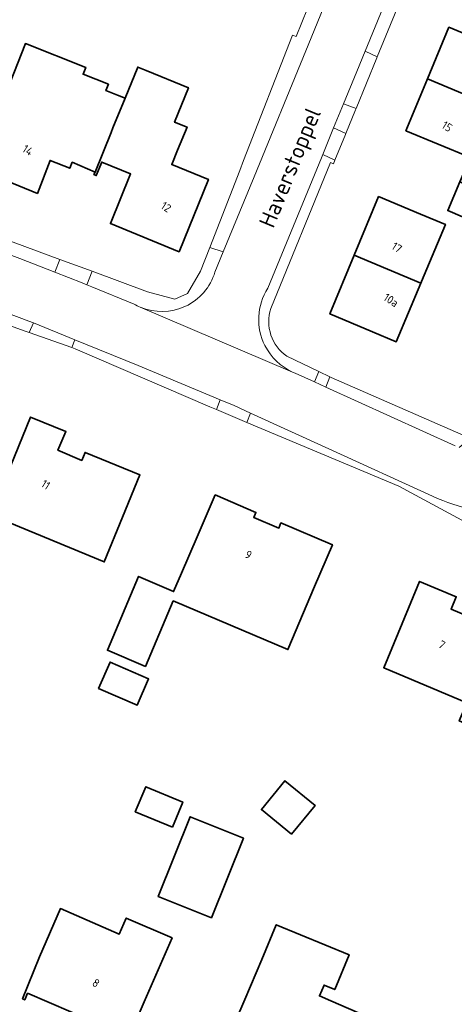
# Model space of a CAD drawing. Extents: x 184422 to 188298, y 343471 to 350189.
# Tile 130 of 256: x 186064 to 186112, y 346863 to 346971. Entities that reach past the tile are written whole.
import ezdxf
from ezdxf.enums import TextEntityAlignment as Align

# ---------------------------------------------------------------- set-up
doc = ezdxf.new("R2010")
doc.units = 0
for name, color, linetype, lineweight in [('B-WA-OG-TERREIN_ERF-GV', 252, 'Continuous', 18), ('B-WA-OG-TOPOGRAFIE-T18', 252, 'Continuous', 18), ('B-WA-VH-VERHARDING_ASFALT-GV', 252, 'Continuous', 18), ('B-WA-VH-VERHARDING_BETONSTRAATSTEEN-GV', 252, 'Continuous', 18), ('B-WA-VH-VERHARDING_HALFVERHARDING_GRIND-GV', 252, 'Continuous', 18), ('B-WA-VH-VERHARDING_SIERBESTRATING-GV', 252, 'Continuous', 18), ('B-WA-VH-VERHARDING_STRAATBAKSTEEN-GV', 252, 'Continuous', 18), ('B-WA-VH-VERHARDING_TEGEL-GV', 252, 'Continuous', 18), ('B-WE-OG-BEBOUWING-GV', 250, 'Continuous', 35), ('B-WE-OG-BEBOUWING-T18', 10, 'Continuous', 18)]:
    doc.layers.add(name, color=color, linetype=linetype, lineweight=lineweight)
doc.styles.add('NLCS-ISO-M1000-T18', font='NLCS-ISO.ttf', dxfattribs={"height": 1.8})
doc.styles.add('NLCS-ISO-M500-T18', font='NLCS-ISO.ttf', dxfattribs={"height": 0.9})

msp = doc.modelspace()

# ---------------------------------------------------------------- linework, layer by layer
at = {"layer": 'B-WA-OG-TERREIN_ERF-GV', "flags": 128}
for points in [[(186054.068, 346949.771), (186068.227, 346944.543), (186071.77, 346943.235), (186077.865, 346940.984), (186080.841, 346940.176), (186082.252, 346940.801), (186083.685, 346943.237), (186084.703, 346945.858), (186087.986, 346954.306), (186088.412, 346955.402), (186093.777, 346969.141), (186094.182, 346969.019), (186099.187, 346981.332), (186104.343, 346995.95), (186104.14, 346997.752), (186103.124, 346999.389), (186097.077, 347002.072), (186093.825, 347003.426), (186092.494, 347003.989), (186089.138, 347005.488)], [(186054.068, 346949.771), (186068.227, 346944.543), (186071.77, 346943.235), (186077.865, 346940.984), (186080.841, 346940.176), (186082.252, 346940.801), (186083.685, 346943.237), (186084.703, 346945.858), (186087.986, 346954.306), (186088.412, 346955.402), (186093.777, 346969.141), (186094.182, 346969.019), (186099.187, 346981.332), (186104.343, 346995.95), (186104.14, 346997.752), (186103.124, 346999.389), (186097.077, 347002.072), (186093.825, 347003.426), (186092.494, 347003.989), (186089.138, 347005.488)], [(186054.068, 346949.771), (186068.227, 346944.543), (186071.77, 346943.235), (186077.865, 346940.984), (186080.841, 346940.176), (186082.252, 346940.801), (186083.685, 346943.237), (186084.703, 346945.858), (186087.986, 346954.306), (186088.412, 346955.402), (186093.777, 346969.141), (186094.182, 346969.019), (186099.187, 346981.332), (186104.343, 346995.95), (186104.14, 346997.752), (186103.124, 346999.389), (186097.077, 347002.072), (186093.825, 347003.426), (186092.494, 347003.989), (186089.138, 347005.488)], [(186106.449, 346974.991), (186103.093, 346966.778), (186103.05, 346966.674), (186100.768, 346961.092), (186100.713, 346960.957), (186099.652, 346958.375), (186099.609, 346958.271), (186098.446, 346955.436), (186098.287, 346955.048), (186097.972, 346955.194), (186091.389, 346939.148)], [(186106.449, 346974.991), (186103.093, 346966.778), (186103.05, 346966.674), (186100.768, 346961.092), (186100.713, 346960.957), (186099.652, 346958.375), (186099.609, 346958.271), (186098.446, 346955.436), (186098.287, 346955.048), (186097.972, 346955.194), (186091.389, 346939.148)], [(186106.449, 346974.991), (186103.093, 346966.778), (186103.05, 346966.674), (186100.768, 346961.092), (186100.713, 346960.957), (186099.652, 346958.375), (186099.609, 346958.271), (186098.446, 346955.436), (186098.287, 346955.048), (186097.972, 346955.194), (186091.389, 346939.148)], [(186113.34, 346955.717), (186106.246, 346958.661), (186108.607, 346964.35), (186110.967, 346970.037), (186116.487, 346967.726)], [(186113.34, 346955.717), (186106.246, 346958.661), (186108.607, 346964.35), (186110.967, 346970.037), (186116.487, 346967.726)], [(186113.34, 346955.717), (186106.246, 346958.661), (186108.607, 346964.35), (186110.967, 346970.037), (186116.487, 346967.726)], [(186061.448, 346960.714), (186064.423, 346968.237), (186071.066, 346965.611), (186070.775, 346964.875), (186073.56, 346963.774), (186073.281, 346963.068), (186074.556, 346962.564), (186075.38, 346962.231), (186076.773, 346965.649), (186077.719, 346965.265), (186082.352, 346963.385), (186080.818, 346959.605), (186082.2, 346959.066), (186081.157, 346956.531), (186080.518, 346954.956), (186084.539, 346953.324), (186081.318, 346945.389), (186073.766, 346948.468), (186075.993, 346953.932), (186072.817, 346955.226), (186072.213, 346953.745), (186071.963, 346953.847), (186072.08, 346954.134), (186069.568, 346955.202), (186069.311, 346954.551), (186067.144, 346955.408), (186065.748, 346951.78), (186058.938, 346954.556)], [(186061.448, 346960.714), (186064.423, 346968.237), (186071.066, 346965.611), (186070.775, 346964.875), (186073.56, 346963.774), (186073.281, 346963.068), (186074.556, 346962.564), (186075.38, 346962.231), (186076.773, 346965.649), (186077.719, 346965.265), (186082.352, 346963.385), (186080.818, 346959.605), (186082.2, 346959.066), (186081.157, 346956.531), (186080.518, 346954.956), (186084.539, 346953.324), (186081.318, 346945.389), (186073.766, 346948.468), (186075.993, 346953.932), (186072.817, 346955.226), (186072.213, 346953.745), (186071.963, 346953.847), (186072.08, 346954.134), (186069.568, 346955.202), (186069.311, 346954.551), (186067.144, 346955.408), (186065.748, 346951.78), (186058.938, 346954.556)], [(186061.448, 346960.714), (186064.423, 346968.237), (186071.066, 346965.611), (186070.775, 346964.875), (186073.56, 346963.774), (186073.281, 346963.068), (186074.556, 346962.564), (186075.38, 346962.231), (186076.773, 346965.649), (186077.719, 346965.265), (186082.352, 346963.385), (186080.818, 346959.605), (186082.2, 346959.066), (186081.157, 346956.531), (186080.518, 346954.956), (186084.539, 346953.324), (186081.318, 346945.389), (186073.766, 346948.468), (186075.993, 346953.932), (186072.817, 346955.226), (186072.213, 346953.745), (186071.963, 346953.847), (186072.08, 346954.134), (186069.568, 346955.202), (186069.311, 346954.551), (186067.144, 346955.408), (186065.748, 346951.78), (186058.938, 346954.556)], [(186115.438, 346947.933), (186110.844, 346949.907), (186112.19, 346953.04)], [(186115.438, 346947.933), (186110.844, 346949.907), (186112.19, 346953.04)], [(186115.438, 346947.933), (186110.844, 346949.907), (186112.19, 346953.04)], [(186120.205, 346911.707), (186105.457, 346919.63), (186088.756, 346926.652), (186085.429, 346928.051), (186084.69, 346928.362), (186069.901, 346934.721), (186069.515, 346934.857), (186064.835, 346936.511), (186064.29, 346936.704), (186046.754, 346943.088)], [(186120.205, 346911.707), (186105.457, 346919.63), (186088.756, 346926.652), (186085.429, 346928.051), (186084.69, 346928.362), (186069.901, 346934.721), (186069.515, 346934.857), (186064.835, 346936.511), (186064.29, 346936.704), (186046.754, 346943.088)], [(186120.205, 346911.707), (186105.457, 346919.63), (186088.756, 346926.652), (186085.429, 346928.051), (186084.69, 346928.362), (186069.901, 346934.721), (186069.515, 346934.857), (186064.835, 346936.511), (186064.29, 346936.704), (186046.754, 346943.088)], [(186093.164, 346933.915), (186096.667, 346932.231), (186097.883, 346931.646), (186098.05, 346931.566), (186112.873, 346925.083), (186113.368, 346924.945), (186116.278, 346924.136), (186116.35, 346924.136), (186116.303, 346923.617)], [(186093.164, 346933.915), (186096.667, 346932.231), (186097.883, 346931.646), (186098.05, 346931.566), (186112.873, 346925.083), (186113.368, 346924.945), (186116.278, 346924.136), (186116.35, 346924.136), (186116.303, 346923.617)], [(186093.164, 346933.915), (186096.667, 346932.231), (186097.883, 346931.646), (186098.05, 346931.566), (186112.873, 346925.083), (186113.368, 346924.945), (186116.278, 346924.136), (186116.35, 346924.136), (186116.303, 346923.617)]]:
    msp.add_lwpolyline(points, dxfattribs=at)
for points in [[(186100.567, 346944.995), (186103.235, 346951.43), (186107.854, 346949.515), (186110.594, 346948.377), (186107.964, 346942.121), (186107.88, 346941.922), (186105.176, 346935.49), (186102.575, 346936.591), (186097.897, 346938.557)], [(186100.567, 346944.995), (186103.235, 346951.43), (186107.854, 346949.515), (186110.594, 346948.377), (186107.964, 346942.121), (186107.88, 346941.922), (186105.176, 346935.49), (186102.575, 346936.591), (186097.897, 346938.557)], [(186100.567, 346944.995), (186103.235, 346951.43), (186107.854, 346949.515), (186110.594, 346948.377), (186107.964, 346942.121), (186107.88, 346941.922), (186105.176, 346935.49), (186102.575, 346936.591), (186097.897, 346938.557)], [(186054.431, 346911.672), (186056.855, 346917.578), (186058.753, 346922.203), (186062.333, 346920.734), (186064.998, 346927.228), (186068.88, 346925.636), (186068.011, 346923.588), (186070.619, 346922.481), (186070.981, 346923.359), (186077.014, 346920.874), (186075.11, 346916.251), (186073.085, 346911.335), (186061.611, 346916.06), (186058.938, 346909.569)], [(186054.431, 346911.672), (186056.855, 346917.578), (186058.753, 346922.203), (186062.333, 346920.734), (186064.998, 346927.228), (186068.88, 346925.636), (186068.011, 346923.588), (186070.619, 346922.481), (186070.981, 346923.359), (186077.014, 346920.874), (186075.11, 346916.251), (186073.085, 346911.335), (186061.611, 346916.06), (186058.938, 346909.569)], [(186054.431, 346911.672), (186056.855, 346917.578), (186058.753, 346922.203), (186062.333, 346920.734), (186064.998, 346927.228), (186068.88, 346925.636), (186068.011, 346923.588), (186070.619, 346922.481), (186070.981, 346923.359), (186077.014, 346920.874), (186075.11, 346916.251), (186073.085, 346911.335), (186061.611, 346916.06), (186058.938, 346909.569)], [(186093.282, 346901.703), (186080.68, 346907.047), (186077.633, 346899.862), (186073.435, 346901.642), (186076.865, 346909.732), (186080.72, 346908.073), (186081.595, 346910.105), (186083.313, 346914.099), (186085.289, 346918.692), (186089.763, 346916.767), (186089.526, 346916.216), (186092.29, 346915.047), (186092.517, 346915.621), (186098.168, 346913.224), (186096.216, 346908.621)], [(186093.282, 346901.703), (186080.68, 346907.047), (186077.633, 346899.862), (186073.435, 346901.642), (186076.865, 346909.732), (186080.72, 346908.073), (186081.595, 346910.105), (186083.313, 346914.099), (186085.289, 346918.692), (186089.763, 346916.767), (186089.526, 346916.216), (186092.29, 346915.047), (186092.517, 346915.621), (186098.168, 346913.224), (186096.216, 346908.621)], [(186093.282, 346901.703), (186080.68, 346907.047), (186077.633, 346899.862), (186073.435, 346901.642), (186076.865, 346909.732), (186080.72, 346908.073), (186081.595, 346910.105), (186083.313, 346914.099), (186085.289, 346918.692), (186089.763, 346916.767), (186089.526, 346916.216), (186092.29, 346915.047), (186092.517, 346915.621), (186098.168, 346913.224), (186096.216, 346908.621)], [(186117.234, 346891.714), (186112.114, 346893.875), (186112.952, 346895.861), (186103.811, 346899.715), (186105.833, 346904.568), (186107.756, 346909.183), (186111.778, 346907.507), (186111.216, 346906.159), (186113.144, 346905.338), (186113.314, 346905.781), (186117.535, 346904.02), (186116.303, 346901.067), (186120.443, 346899.32), (186118.499, 346894.713)], [(186117.234, 346891.714), (186112.114, 346893.875), (186112.952, 346895.861), (186103.811, 346899.715), (186105.833, 346904.568), (186107.756, 346909.183), (186111.778, 346907.507), (186111.216, 346906.159), (186113.144, 346905.338), (186113.314, 346905.781), (186117.535, 346904.02), (186116.303, 346901.067), (186120.443, 346899.32), (186118.499, 346894.713)], [(186117.234, 346891.714), (186112.114, 346893.875), (186112.952, 346895.861), (186103.811, 346899.715), (186105.833, 346904.568), (186107.756, 346909.183), (186111.778, 346907.507), (186111.216, 346906.159), (186113.144, 346905.338), (186113.314, 346905.781), (186117.535, 346904.02), (186116.303, 346901.067), (186120.443, 346899.32), (186118.499, 346894.713)], [(186073.729, 346900.335), (186077.96, 346898.495), (186076.698, 346895.592), (186072.466, 346897.433)], [(186073.729, 346900.335), (186077.96, 346898.495), (186076.698, 346895.592), (186072.466, 346897.433)], [(186073.729, 346900.335), (186077.96, 346898.495), (186076.698, 346895.592), (186072.466, 346897.433)], [(186092.959, 346887.311), (186096.261, 346884.6), (186093.664, 346881.438), (186090.362, 346884.149)], [(186092.959, 346887.311), (186096.261, 346884.6), (186093.664, 346881.438), (186090.362, 346884.149)], [(186092.959, 346887.311), (186096.261, 346884.6), (186093.664, 346881.438), (186090.362, 346884.149)], [(186082.524, 346883.354), (186088.383, 346881.011), (186084.878, 346872.246), (186079.02, 346874.589)], [(186082.524, 346883.354), (186088.383, 346881.011), (186084.878, 346872.246), (186079.02, 346874.589)], [(186082.524, 346883.354), (186088.383, 346881.011), (186084.878, 346872.246), (186079.02, 346874.589)], [(186064.671, 346863.97), (186064.349, 346863.249), (186064.103, 346863.349), (186065.986, 346867.981), (186068.282, 346873.269), (186074.74, 346870.465), (186075.509, 346872.237), (186080.542, 346870.052), (186077.496, 346863.036), (186075.492, 346858.421), (186071.489, 346860.159), (186071.807, 346860.909)], [(186064.671, 346863.97), (186064.349, 346863.249), (186064.103, 346863.349), (186065.986, 346867.981), (186068.282, 346873.269), (186074.74, 346870.465), (186075.509, 346872.237), (186080.542, 346870.052), (186077.496, 346863.036), (186075.492, 346858.421), (186071.489, 346860.159), (186071.807, 346860.909)], [(186064.671, 346863.97), (186064.349, 346863.249), (186064.103, 346863.349), (186065.986, 346867.981), (186068.282, 346873.269), (186074.74, 346870.465), (186075.509, 346872.237), (186080.542, 346870.052), (186077.496, 346863.036), (186075.492, 346858.421), (186071.489, 346860.159), (186071.807, 346860.909)], [(186096.873, 346849.801), (186091.654, 346852.049), (186091.861, 346852.534), (186089.922, 346853.37), (186089.265, 346851.778), (186088.252, 346852.19), (186088.49, 346852.784), (186084.954, 346854.304), (186084.86, 346854.081), (186084.614, 346854.185), (186086.592, 346858.777), (186088.542, 346863.304), (186090.427, 346867.679), (186091.996, 346871.494), (186100, 346868.203), (186098.431, 346864.388), (186097.256, 346864.871), (186096.745, 346863.684), (186098.008, 346863.14), (186101.897, 346861.465), (186098.851, 346854.393)], [(186096.873, 346849.801), (186091.654, 346852.049), (186091.861, 346852.534), (186089.922, 346853.37), (186089.265, 346851.778), (186088.252, 346852.19), (186088.49, 346852.784), (186084.954, 346854.304), (186084.86, 346854.081), (186084.614, 346854.185), (186086.592, 346858.777), (186088.542, 346863.304), (186090.427, 346867.679), (186091.996, 346871.494), (186100, 346868.203), (186098.431, 346864.388), (186097.256, 346864.871), (186096.745, 346863.684), (186098.008, 346863.14), (186101.897, 346861.465), (186098.851, 346854.393)], [(186096.873, 346849.801), (186091.654, 346852.049), (186091.861, 346852.534), (186089.922, 346853.37), (186089.265, 346851.778), (186088.252, 346852.19), (186088.49, 346852.784), (186084.954, 346854.304), (186084.86, 346854.081), (186084.614, 346854.185), (186086.592, 346858.777), (186088.542, 346863.304), (186090.427, 346867.679), (186091.996, 346871.494), (186100, 346868.203), (186098.431, 346864.388), (186097.256, 346864.871), (186096.745, 346863.684), (186098.008, 346863.14), (186101.897, 346861.465), (186098.851, 346854.393)]]:
    msp.add_lwpolyline(points, close=True, dxfattribs=at)
at = {"layer": 'B-WA-OG-TERREIN_ERF-GV'}
msp.add_lwpolyline([(186091.389, 346939.148, 0.3290573), (186093.164, 346933.915)], format="xyb", dxfattribs=at)
msp.add_lwpolyline([(186091.389, 346939.148, 0.3290573), (186093.164, 346933.915)], format="xyb", dxfattribs=at)
msp.add_lwpolyline([(186091.389, 346939.148, 0.3290573), (186093.164, 346933.915)], format="xyb", dxfattribs=at)
at = {"layer": 'B-WA-VH-VERHARDING_ASFALT-GV', "flags": 128}
for points in [[(186106.221, 346994.302), (186095.239, 346967.427), (186089.565, 346953.614), (186086.172, 346945.357), (186085.264, 346943.146)], [(186106.221, 346994.302), (186095.239, 346967.427), (186089.565, 346953.614), (186086.172, 346945.357), (186085.264, 346943.146)], [(186106.221, 346994.302), (186095.239, 346967.427), (186089.565, 346953.614), (186086.172, 346945.357), (186085.264, 346943.146)], [(186091.068, 346941.372), (186096.958, 346955.708), (186097.102, 346956.058), (186098.306, 346958.989), (186099.388, 346961.622), (186100.84, 346965.155), (186101.763, 346967.408), (186106.223, 346978.292), (186107.803, 346982.147), (186108.202, 346983.122), (186109.155, 346985.448), (186111.473, 346991.104)], [(186091.068, 346941.372), (186096.958, 346955.708), (186097.102, 346956.058), (186098.306, 346958.989), (186099.388, 346961.622), (186100.84, 346965.155), (186101.763, 346967.408), (186106.223, 346978.292), (186107.803, 346982.147), (186108.202, 346983.122), (186109.155, 346985.448), (186111.473, 346991.104)], [(186091.068, 346941.372), (186096.958, 346955.708), (186097.102, 346956.058), (186098.306, 346958.989), (186099.388, 346961.622), (186100.84, 346965.155), (186101.763, 346967.408), (186106.223, 346978.292), (186107.803, 346982.147), (186108.202, 346983.122), (186109.155, 346985.448), (186111.473, 346991.104)], [(186076.377, 346939.638), (186071.725, 346941.522), (186071.191, 346941.741), (186070.661, 346941.959), (186067.659, 346943.132), (186063.799, 346944.64), (186056.892, 346947.204)], [(186076.377, 346939.638), (186071.725, 346941.522), (186071.191, 346941.741), (186070.661, 346941.959), (186067.659, 346943.132), (186063.799, 346944.64), (186056.892, 346947.204)], [(186076.377, 346939.638), (186071.725, 346941.522), (186071.191, 346941.741), (186070.661, 346941.959), (186067.659, 346943.132), (186063.799, 346944.64), (186056.892, 346947.204)], [(186052.669, 346942.32), (186064.801, 346937.766), (186065.308, 346937.56), (186069.854, 346935.712), (186076.805, 346932.886), (186085.85, 346929.117), (186087.367, 346928.485), (186089.152, 346927.67), (186097.775, 346923.732), (186109.173, 346918.541)], [(186052.669, 346942.32), (186064.801, 346937.766), (186065.308, 346937.56), (186069.854, 346935.712), (186076.805, 346932.886), (186085.85, 346929.117), (186087.367, 346928.485), (186089.152, 346927.67), (186097.775, 346923.732), (186109.173, 346918.541)], [(186052.669, 346942.32), (186064.801, 346937.766), (186065.308, 346937.56), (186069.854, 346935.712), (186076.805, 346932.886), (186085.85, 346929.117), (186087.367, 346928.485), (186089.152, 346927.67), (186097.775, 346923.732), (186109.173, 346918.541)], [(186111.652, 346924.092), (186097.438, 346930.529), (186096.201, 346931.089), (186094.075, 346932.052), (186093.789, 346932.173), (186077.041, 346939.306)], [(186077.041, 346939.306), (186093.789, 346932.173)], [(186111.652, 346924.092), (186097.438, 346930.529), (186096.201, 346931.089), (186094.075, 346932.052), (186093.789, 346932.173), (186077.041, 346939.306)], [(186077.041, 346939.306), (186093.789, 346932.173)], [(186111.652, 346924.092), (186097.438, 346930.529), (186096.201, 346931.089), (186094.075, 346932.052), (186093.789, 346932.173), (186077.041, 346939.306)], [(186077.041, 346939.306), (186093.789, 346932.173)]]:
    msp.add_lwpolyline(points, dxfattribs=at)
at = {"layer": 'B-WA-VH-VERHARDING_ASFALT-GV'}
for points in [[(186085.264, 346943.146, -0.4462706), (186077.041, 346939.306)], [(186085.264, 346943.146, -0.4462706), (186077.041, 346939.306)], [(186085.264, 346943.146, -0.4462706), (186077.041, 346939.306)], [(186090.756, 346935.072, -0.2663406), (186091.068, 346941.372)], [(186090.756, 346935.072, -0.2663406), (186091.068, 346941.372)], [(186090.756, 346935.072, -0.2663406), (186091.068, 346941.372)], [(186077.041, 346939.306, -0.0301205), (186076.377, 346939.638)], [(186077.041, 346939.306, -0.0301205), (186076.377, 346939.638)], [(186077.041, 346939.306, -0.0301205), (186076.377, 346939.638)], [(186093.789, 346932.173, -0.1705969), (186090.756, 346935.072)], [(186093.789, 346932.173, -0.1705969), (186090.756, 346935.072)], [(186093.789, 346932.173, -0.1705969), (186090.756, 346935.072)], [(186109.173, 346918.541, 0.0817611), (186118.468, 346916.179)], [(186109.173, 346918.541, 0.0817611), (186118.468, 346916.179)], [(186109.173, 346918.541, 0.0817611), (186118.468, 346916.179)]]:
    msp.add_lwpolyline(points, format="xyb", dxfattribs=at)
at = {"layer": 'B-WA-VH-VERHARDING_BETONSTRAATSTEEN-GV', "flags": 128}
for points in [[(186103.093, 346966.778), (186106.449, 346974.991), (186107.551, 346977.686), (186106.223, 346978.292), (186101.763, 346967.408)], [(186103.093, 346966.778), (186106.449, 346974.991), (186107.551, 346977.686), (186106.223, 346978.292), (186101.763, 346967.408)], [(186103.093, 346966.778), (186106.449, 346974.991), (186107.551, 346977.686), (186106.223, 346978.292), (186101.763, 346967.408)], [(186097.102, 346956.058), (186098.446, 346955.436), (186099.609, 346958.271), (186099.652, 346958.375), (186098.306, 346958.989)], [(186097.102, 346956.058), (186098.446, 346955.436), (186099.609, 346958.271), (186099.652, 346958.375), (186098.306, 346958.989)], [(186097.102, 346956.058), (186098.446, 346955.436), (186099.609, 346958.271), (186099.652, 346958.375), (186098.306, 346958.989)], [(186071.77, 346943.235), (186068.227, 346944.543), (186067.659, 346943.132), (186070.661, 346941.959), (186071.191, 346941.741)], [(186071.77, 346943.235), (186068.227, 346944.543), (186067.659, 346943.132), (186070.661, 346941.959), (186071.191, 346941.741)], [(186071.77, 346943.235), (186068.227, 346944.543), (186067.659, 346943.132), (186070.661, 346941.959), (186071.191, 346941.741)], [(186064.835, 346936.511), (186069.515, 346934.857), (186069.854, 346935.712), (186065.308, 346937.56)], [(186064.835, 346936.511), (186069.515, 346934.857), (186069.854, 346935.712), (186065.308, 346937.56)], [(186064.835, 346936.511), (186069.515, 346934.857), (186069.854, 346935.712), (186065.308, 346937.56)]]:
    msp.add_lwpolyline(points, close=True, dxfattribs=at)
at = {"layer": 'B-WA-VH-VERHARDING_HALFVERHARDING_GRIND-GV', "flags": 128}
for points in [[(186104.709, 347000), (186103.588, 347000.875), (186102.291, 347001.454), (186097.581, 347003.383), (186097.077, 347002.072), (186103.124, 346999.389), (186104.14, 346997.752), (186104.343, 346995.95), (186099.187, 346981.332), (186094.182, 346969.019), (186093.777, 346969.141), (186088.412, 346955.402), (186087.986, 346954.306), (186084.703, 346945.858), (186086.172, 346945.357), (186089.565, 346953.614)], [(186104.709, 347000), (186103.588, 347000.875), (186102.291, 347001.454), (186097.581, 347003.383), (186097.077, 347002.072), (186103.124, 346999.389), (186104.14, 346997.752), (186104.343, 346995.95), (186099.187, 346981.332), (186094.182, 346969.019), (186093.777, 346969.141), (186088.412, 346955.402), (186087.986, 346954.306), (186084.703, 346945.858), (186086.172, 346945.357), (186089.565, 346953.614)], [(186104.709, 347000), (186103.588, 347000.875), (186102.291, 347001.454), (186097.581, 347003.383), (186097.077, 347002.072), (186103.124, 346999.389), (186104.14, 346997.752), (186104.343, 346995.95), (186099.187, 346981.332), (186094.182, 346969.019), (186093.777, 346969.141), (186088.412, 346955.402), (186087.986, 346954.306), (186084.703, 346945.858), (186086.172, 346945.357), (186089.565, 346953.614)], [(186089.565, 346953.614), (186095.239, 346967.427), (186106.221, 346994.302)], [(186089.565, 346953.614), (186095.239, 346967.427), (186106.221, 346994.302)], [(186089.565, 346953.614), (186095.239, 346967.427), (186106.221, 346994.302)], [(186096.958, 346955.708), (186091.068, 346941.372)], [(186096.958, 346955.708), (186091.068, 346941.372)], [(186096.958, 346955.708), (186091.068, 346941.372)], [(186091.389, 346939.148), (186097.972, 346955.194), (186098.287, 346955.048), (186098.446, 346955.436), (186097.102, 346956.058), (186096.958, 346955.708)], [(186091.389, 346939.148), (186097.972, 346955.194), (186098.287, 346955.048), (186098.446, 346955.436), (186097.102, 346956.058), (186096.958, 346955.708)], [(186091.389, 346939.148), (186097.972, 346955.194), (186098.287, 346955.048), (186098.446, 346955.436), (186097.102, 346956.058), (186096.958, 346955.708)], [(186085.264, 346943.146), (186086.172, 346945.357), (186084.703, 346945.858), (186083.685, 346943.237), (186082.252, 346940.801), (186080.841, 346940.176), (186077.865, 346940.984), (186071.77, 346943.235), (186071.191, 346941.741), (186071.725, 346941.522), (186076.377, 346939.638)], [(186085.264, 346943.146), (186086.172, 346945.357), (186084.703, 346945.858), (186083.685, 346943.237), (186082.252, 346940.801), (186080.841, 346940.176), (186077.865, 346940.984), (186071.77, 346943.235), (186071.191, 346941.741), (186071.725, 346941.522), (186076.377, 346939.638)], [(186085.264, 346943.146), (186086.172, 346945.357), (186084.703, 346945.858), (186083.685, 346943.237), (186082.252, 346940.801), (186080.841, 346940.176), (186077.865, 346940.984), (186071.77, 346943.235), (186071.191, 346941.741), (186071.725, 346941.522), (186076.377, 346939.638)], [(186093.789, 346932.173), (186094.075, 346932.052), (186096.201, 346931.089), (186096.667, 346932.231), (186093.164, 346933.915)], [(186093.789, 346932.173), (186094.075, 346932.052), (186096.201, 346931.089), (186096.667, 346932.231), (186093.164, 346933.915)], [(186093.789, 346932.173), (186094.075, 346932.052), (186096.201, 346931.089), (186096.667, 346932.231), (186093.164, 346933.915)], [(186112.117, 346923.881), (186113.368, 346924.945), (186112.873, 346925.083), (186098.05, 346931.566), (186097.883, 346931.646), (186097.438, 346930.529), (186111.652, 346924.092)], [(186112.117, 346923.881), (186113.368, 346924.945), (186112.873, 346925.083), (186098.05, 346931.566), (186097.883, 346931.646), (186097.438, 346930.529), (186111.652, 346924.092)], [(186112.117, 346923.881), (186113.368, 346924.945), (186112.873, 346925.083), (186098.05, 346931.566), (186097.883, 346931.646), (186097.438, 346930.529), (186111.652, 346924.092)], [(186109.173, 346918.541), (186097.775, 346923.732), (186089.152, 346927.67), (186088.756, 346926.652), (186105.457, 346919.63), (186120.205, 346911.707), (186121.266, 346911.126), (186122.655, 346914.478)], [(186109.173, 346918.541), (186097.775, 346923.732), (186089.152, 346927.67), (186088.756, 346926.652), (186105.457, 346919.63), (186120.205, 346911.707), (186121.266, 346911.126), (186122.655, 346914.478)], [(186109.173, 346918.541), (186097.775, 346923.732), (186089.152, 346927.67), (186088.756, 346926.652), (186105.457, 346919.63), (186120.205, 346911.707), (186121.266, 346911.126), (186122.655, 346914.478)]]:
    msp.add_lwpolyline(points, dxfattribs=at)
for points in [[(186100.768, 346961.092), (186103.05, 346966.674), (186103.093, 346966.778), (186101.763, 346967.408), (186100.84, 346965.155), (186099.388, 346961.622)], [(186100.768, 346961.092), (186103.05, 346966.674), (186103.093, 346966.778), (186101.763, 346967.408), (186100.84, 346965.155), (186099.388, 346961.622)], [(186100.768, 346961.092), (186103.05, 346966.674), (186103.093, 346966.778), (186101.763, 346967.408), (186100.84, 346965.155), (186099.388, 346961.622)], [(186054.068, 346949.771), (186053.507, 346948.446), (186056.892, 346947.204), (186063.799, 346944.64), (186067.659, 346943.132), (186068.227, 346944.543)], [(186054.068, 346949.771), (186053.507, 346948.446), (186056.892, 346947.204), (186063.799, 346944.64), (186067.659, 346943.132), (186068.227, 346944.543)], [(186054.068, 346949.771), (186053.507, 346948.446), (186056.892, 346947.204), (186063.799, 346944.64), (186067.659, 346943.132), (186068.227, 346944.543)], [(186047.241, 346944.309), (186046.754, 346943.088), (186064.29, 346936.704), (186064.835, 346936.511), (186065.308, 346937.56), (186064.801, 346937.766), (186052.669, 346942.32)], [(186047.241, 346944.309), (186046.754, 346943.088), (186064.29, 346936.704), (186064.835, 346936.511), (186065.308, 346937.56), (186064.801, 346937.766), (186052.669, 346942.32)], [(186047.241, 346944.309), (186046.754, 346943.088), (186064.29, 346936.704), (186064.835, 346936.511), (186065.308, 346937.56), (186064.801, 346937.766), (186052.669, 346942.32)], [(186069.515, 346934.857), (186069.901, 346934.721), (186084.69, 346928.362), (186085.429, 346928.051), (186085.85, 346929.117), (186076.805, 346932.886), (186069.854, 346935.712)], [(186069.515, 346934.857), (186069.901, 346934.721), (186084.69, 346928.362), (186085.429, 346928.051), (186085.85, 346929.117), (186076.805, 346932.886), (186069.854, 346935.712)], [(186069.515, 346934.857), (186069.901, 346934.721), (186084.69, 346928.362), (186085.429, 346928.051), (186085.85, 346929.117), (186076.805, 346932.886), (186069.854, 346935.712)]]:
    msp.add_lwpolyline(points, close=True, dxfattribs=at)
at = {"layer": 'B-WA-VH-VERHARDING_HALFVERHARDING_GRIND-GV'}
for points in [[(186077.041, 346939.306, 0.4462706), (186085.264, 346943.146)], [(186077.041, 346939.306, 0.4462706), (186085.264, 346943.146)], [(186077.041, 346939.306, 0.4462706), (186085.264, 346943.146)], [(186091.068, 346941.372, 0.2663406), (186090.756, 346935.072)], [(186091.068, 346941.372, 0.2663406), (186090.756, 346935.072)], [(186091.068, 346941.372, 0.2663406), (186090.756, 346935.072)], [(186076.377, 346939.638, 0.0301205), (186077.041, 346939.306)], [(186076.377, 346939.638, 0.0301205), (186077.041, 346939.306)], [(186076.377, 346939.638, 0.0301205), (186077.041, 346939.306)], [(186093.164, 346933.915, -0.3290573), (186091.389, 346939.148)], [(186093.164, 346933.915, -0.3290573), (186091.389, 346939.148)], [(186093.164, 346933.915, -0.3290573), (186091.389, 346939.148)], [(186090.756, 346935.072, 0.1705969), (186093.789, 346932.173)], [(186090.756, 346935.072, 0.1705969), (186093.789, 346932.173)], [(186090.756, 346935.072, 0.1705969), (186093.789, 346932.173)], [(186118.468, 346916.179, -0.0817611), (186109.173, 346918.541)], [(186118.468, 346916.179, -0.0817611), (186109.173, 346918.541)], [(186118.468, 346916.179, -0.0817611), (186109.173, 346918.541)]]:
    msp.add_lwpolyline(points, format="xyb", dxfattribs=at)
at = {"layer": 'B-WA-VH-VERHARDING_SIERBESTRATING-GV', "flags": 128}
msp.add_lwpolyline([(186097.438, 346930.529), (186097.883, 346931.646), (186096.667, 346932.231), (186096.201, 346931.089)], close=True, dxfattribs=at)
msp.add_lwpolyline([(186097.438, 346930.529), (186097.883, 346931.646), (186096.667, 346932.231), (186096.201, 346931.089)], close=True, dxfattribs=at)
msp.add_lwpolyline([(186097.438, 346930.529), (186097.883, 346931.646), (186096.667, 346932.231), (186096.201, 346931.089)], close=True, dxfattribs=at)
at = {"layer": 'B-WA-VH-VERHARDING_STRAATBAKSTEEN-GV', "flags": 128}
msp.add_lwpolyline([(186085.85, 346929.117), (186085.429, 346928.051), (186088.756, 346926.652), (186089.152, 346927.67), (186087.367, 346928.485)], close=True, dxfattribs=at)
msp.add_lwpolyline([(186085.85, 346929.117), (186085.429, 346928.051), (186088.756, 346926.652), (186089.152, 346927.67), (186087.367, 346928.485)], close=True, dxfattribs=at)
msp.add_lwpolyline([(186085.85, 346929.117), (186085.429, 346928.051), (186088.756, 346926.652), (186089.152, 346927.67), (186087.367, 346928.485)], close=True, dxfattribs=at)
at = {"layer": 'B-WA-VH-VERHARDING_TEGEL-GV', "flags": 128}
msp.add_lwpolyline([(186100.768, 346961.092), (186099.388, 346961.622), (186098.306, 346958.989), (186099.652, 346958.375), (186100.713, 346960.957)], close=True, dxfattribs=at)
msp.add_lwpolyline([(186100.768, 346961.092), (186099.388, 346961.622), (186098.306, 346958.989), (186099.652, 346958.375), (186100.713, 346960.957)], close=True, dxfattribs=at)
msp.add_lwpolyline([(186100.768, 346961.092), (186099.388, 346961.622), (186098.306, 346958.989), (186099.652, 346958.375), (186100.713, 346960.957)], close=True, dxfattribs=at)
at = {"layer": 'B-WE-OG-BEBOUWING-GV', "flags": 128}
for points in [[(186116.873, 346961.752), (186120.333, 346960.265), (186122.496, 346965.3), (186126.091, 346963.901), (186127.057, 346966.383), (186123.113, 346967.917), (186123.165, 346968.052), (186117.586, 346970.368), (186116.487, 346967.726), (186110.967, 346970.037), (186108.607, 346964.35), (186116.561, 346961.025)], [(186116.873, 346961.752), (186120.333, 346960.265), (186122.496, 346965.3), (186126.091, 346963.901), (186127.057, 346966.383), (186123.113, 346967.917), (186123.165, 346968.052), (186117.586, 346970.368), (186116.487, 346967.726), (186110.967, 346970.037), (186108.607, 346964.35), (186116.561, 346961.025)], [(186116.873, 346961.752), (186120.333, 346960.265), (186122.496, 346965.3), (186126.091, 346963.901), (186127.057, 346966.383), (186123.113, 346967.917), (186123.165, 346968.052), (186117.586, 346970.368), (186116.487, 346967.726), (186110.967, 346970.037), (186108.607, 346964.35), (186116.561, 346961.025)], [(186072.08, 346954.134), (186073.85, 346958.477), (186074.055, 346958.979), (186075.38, 346962.231), (186074.556, 346962.564), (186073.281, 346963.068), (186073.56, 346963.774), (186070.775, 346964.875), (186071.066, 346965.611), (186064.423, 346968.237), (186061.448, 346960.714), (186061.071, 346959.788), (186059.867, 346960.279), (186059.792, 346960.094), (186060.995, 346959.603), (186058.938, 346954.556), (186065.748, 346951.78), (186067.144, 346955.408), (186069.311, 346954.551), (186069.568, 346955.202)], [(186072.08, 346954.134), (186073.85, 346958.477), (186074.055, 346958.979), (186075.38, 346962.231), (186074.556, 346962.564), (186073.281, 346963.068), (186073.56, 346963.774), (186070.775, 346964.875), (186071.066, 346965.611), (186064.423, 346968.237), (186061.448, 346960.714), (186061.071, 346959.788), (186059.867, 346960.279), (186059.792, 346960.094), (186060.995, 346959.603), (186058.938, 346954.556), (186065.748, 346951.78), (186067.144, 346955.408), (186069.311, 346954.551), (186069.568, 346955.202)], [(186072.08, 346954.134), (186073.85, 346958.477), (186074.055, 346958.979), (186075.38, 346962.231), (186074.556, 346962.564), (186073.281, 346963.068), (186073.56, 346963.774), (186070.775, 346964.875), (186071.066, 346965.611), (186064.423, 346968.237), (186061.448, 346960.714), (186061.071, 346959.788), (186059.867, 346960.279), (186059.792, 346960.094), (186060.995, 346959.603), (186058.938, 346954.556), (186065.748, 346951.78), (186067.144, 346955.408), (186069.311, 346954.551), (186069.568, 346955.202)], [(186073.85, 346958.477), (186072.08, 346954.134), (186071.963, 346953.847), (186072.213, 346953.745), (186072.817, 346955.226), (186075.993, 346953.932), (186073.766, 346948.468), (186081.318, 346945.389), (186084.539, 346953.324), (186080.518, 346954.956), (186081.157, 346956.531), (186082.2, 346959.066), (186080.818, 346959.605), (186082.352, 346963.385), (186077.719, 346965.265), (186076.773, 346965.649), (186075.38, 346962.231), (186074.055, 346958.979)], [(186073.85, 346958.477), (186072.08, 346954.134), (186071.963, 346953.847), (186072.213, 346953.745), (186072.817, 346955.226), (186075.993, 346953.932), (186073.766, 346948.468), (186081.318, 346945.389), (186084.539, 346953.324), (186080.518, 346954.956), (186081.157, 346956.531), (186082.2, 346959.066), (186080.818, 346959.605), (186082.352, 346963.385), (186077.719, 346965.265), (186076.773, 346965.649), (186075.38, 346962.231), (186074.055, 346958.979)], [(186073.85, 346958.477), (186072.08, 346954.134), (186071.963, 346953.847), (186072.213, 346953.745), (186072.817, 346955.226), (186075.993, 346953.932), (186073.766, 346948.468), (186081.318, 346945.389), (186084.539, 346953.324), (186080.518, 346954.956), (186081.157, 346956.531), (186082.2, 346959.066), (186080.818, 346959.605), (186082.352, 346963.385), (186077.719, 346965.265), (186076.773, 346965.649), (186075.38, 346962.231), (186074.055, 346958.979)], [(186117.598, 346950.784), (186118.908, 346953.831), (186114.317, 346955.804), (186116.561, 346961.025), (186108.607, 346964.35), (186106.246, 346958.661), (186113.34, 346955.717), (186112.19, 346953.04)], [(186117.598, 346950.784), (186118.908, 346953.831), (186114.317, 346955.804), (186116.561, 346961.025), (186108.607, 346964.35), (186106.246, 346958.661), (186113.34, 346955.717), (186112.19, 346953.04)], [(186117.598, 346950.784), (186118.908, 346953.831), (186114.317, 346955.804), (186116.561, 346961.025), (186108.607, 346964.35), (186106.246, 346958.661), (186113.34, 346955.717), (186112.19, 346953.04)], [(186117.598, 346950.784), (186112.19, 346953.04), (186110.844, 346949.907), (186115.438, 346947.933), (186116.102, 346947.646), (186116.306, 346948.134), (186119.909, 346946.586), (186120.975, 346949.068), (186117.502, 346950.561)], [(186117.598, 346950.784), (186112.19, 346953.04), (186110.844, 346949.907), (186115.438, 346947.933), (186116.102, 346947.646), (186116.306, 346948.134), (186119.909, 346946.586), (186120.975, 346949.068), (186117.502, 346950.561)], [(186117.598, 346950.784), (186112.19, 346953.04), (186110.844, 346949.907), (186115.438, 346947.933), (186116.102, 346947.646), (186116.306, 346948.134), (186119.909, 346946.586), (186120.975, 346949.068), (186117.502, 346950.561)], [(186103.235, 346951.43), (186100.567, 346944.995), (186107.88, 346941.922), (186107.964, 346942.121), (186110.594, 346948.377), (186107.854, 346949.515)], [(186103.235, 346951.43), (186100.567, 346944.995), (186107.88, 346941.922), (186107.964, 346942.121), (186110.594, 346948.377), (186107.854, 346949.515)], [(186103.235, 346951.43), (186100.567, 346944.995), (186107.88, 346941.922), (186107.964, 346942.121), (186110.594, 346948.377), (186107.854, 346949.515)], [(186100.567, 346944.995), (186097.897, 346938.557), (186102.575, 346936.591), (186105.176, 346935.49), (186107.88, 346941.922)], [(186100.567, 346944.995), (186097.897, 346938.557), (186102.575, 346936.591), (186105.176, 346935.49), (186107.88, 346941.922)], [(186100.567, 346944.995), (186097.897, 346938.557), (186102.575, 346936.591), (186105.176, 346935.49), (186107.88, 346941.922)], [(186058.938, 346909.569), (186061.611, 346916.06), (186073.085, 346911.335), (186075.11, 346916.251), (186077.014, 346920.874), (186070.981, 346923.359), (186070.619, 346922.481), (186068.011, 346923.588), (186068.88, 346925.636), (186064.998, 346927.228), (186062.333, 346920.734), (186058.753, 346922.203), (186056.855, 346917.578), (186054.431, 346911.672)], [(186058.938, 346909.569), (186061.611, 346916.06), (186073.085, 346911.335), (186075.11, 346916.251), (186077.014, 346920.874), (186070.981, 346923.359), (186070.619, 346922.481), (186068.011, 346923.588), (186068.88, 346925.636), (186064.998, 346927.228), (186062.333, 346920.734), (186058.753, 346922.203), (186056.855, 346917.578), (186054.431, 346911.672)], [(186058.938, 346909.569), (186061.611, 346916.06), (186073.085, 346911.335), (186075.11, 346916.251), (186077.014, 346920.874), (186070.981, 346923.359), (186070.619, 346922.481), (186068.011, 346923.588), (186068.88, 346925.636), (186064.998, 346927.228), (186062.333, 346920.734), (186058.753, 346922.203), (186056.855, 346917.578), (186054.431, 346911.672)], [(186077.633, 346899.862), (186080.68, 346907.047), (186093.282, 346901.703), (186096.216, 346908.621), (186098.168, 346913.224), (186092.517, 346915.621), (186092.29, 346915.047), (186089.526, 346916.216), (186089.763, 346916.767), (186085.289, 346918.692), (186083.313, 346914.099), (186081.595, 346910.105), (186080.72, 346908.073), (186076.865, 346909.732), (186073.435, 346901.642)], [(186077.633, 346899.862), (186080.68, 346907.047), (186093.282, 346901.703), (186096.216, 346908.621), (186098.168, 346913.224), (186092.517, 346915.621), (186092.29, 346915.047), (186089.526, 346916.216), (186089.763, 346916.767), (186085.289, 346918.692), (186083.313, 346914.099), (186081.595, 346910.105), (186080.72, 346908.073), (186076.865, 346909.732), (186073.435, 346901.642)], [(186077.633, 346899.862), (186080.68, 346907.047), (186093.282, 346901.703), (186096.216, 346908.621), (186098.168, 346913.224), (186092.517, 346915.621), (186092.29, 346915.047), (186089.526, 346916.216), (186089.763, 346916.767), (186085.289, 346918.692), (186083.313, 346914.099), (186081.595, 346910.105), (186080.72, 346908.073), (186076.865, 346909.732), (186073.435, 346901.642)], [(186118.499, 346894.713), (186120.443, 346899.32), (186116.303, 346901.067), (186117.535, 346904.02), (186113.314, 346905.781), (186113.144, 346905.338), (186111.216, 346906.159), (186111.778, 346907.507), (186107.756, 346909.183), (186105.833, 346904.568), (186103.811, 346899.715), (186112.952, 346895.861), (186112.114, 346893.875), (186117.234, 346891.714)], [(186118.499, 346894.713), (186120.443, 346899.32), (186116.303, 346901.067), (186117.535, 346904.02), (186113.314, 346905.781), (186113.144, 346905.338), (186111.216, 346906.159), (186111.778, 346907.507), (186107.756, 346909.183), (186105.833, 346904.568), (186103.811, 346899.715), (186112.952, 346895.861), (186112.114, 346893.875), (186117.234, 346891.714)], [(186118.499, 346894.713), (186120.443, 346899.32), (186116.303, 346901.067), (186117.535, 346904.02), (186113.314, 346905.781), (186113.144, 346905.338), (186111.216, 346906.159), (186111.778, 346907.507), (186107.756, 346909.183), (186105.833, 346904.568), (186103.811, 346899.715), (186112.952, 346895.861), (186112.114, 346893.875), (186117.234, 346891.714)], [(186072.466, 346897.433), (186076.698, 346895.592), (186077.96, 346898.495), (186073.729, 346900.335)], [(186072.466, 346897.433), (186076.698, 346895.592), (186077.96, 346898.495), (186073.729, 346900.335)], [(186072.466, 346897.433), (186076.698, 346895.592), (186077.96, 346898.495), (186073.729, 346900.335)], [(186093.664, 346881.438), (186096.261, 346884.6), (186092.959, 346887.311), (186090.362, 346884.149)], [(186093.664, 346881.438), (186096.261, 346884.6), (186092.959, 346887.311), (186090.362, 346884.149)], [(186093.664, 346881.438), (186096.261, 346884.6), (186092.959, 346887.311), (186090.362, 346884.149)], [(186080.584, 346882.216), (186081.721, 346884.971), (186077.647, 346886.652), (186076.51, 346883.898)], [(186080.584, 346882.216), (186081.721, 346884.971), (186077.647, 346886.652), (186076.51, 346883.898)], [(186080.584, 346882.216), (186081.721, 346884.971), (186077.647, 346886.652), (186076.51, 346883.898)], [(186084.878, 346872.246), (186088.383, 346881.011), (186082.524, 346883.354), (186079.02, 346874.589)], [(186084.878, 346872.246), (186088.383, 346881.011), (186082.524, 346883.354), (186079.02, 346874.589)], [(186084.878, 346872.246), (186088.383, 346881.011), (186082.524, 346883.354), (186079.02, 346874.589)], [(186064.103, 346863.349), (186064.349, 346863.249), (186064.671, 346863.97), (186071.807, 346860.909), (186071.489, 346860.159), (186075.492, 346858.421), (186077.496, 346863.036), (186080.542, 346870.052), (186075.509, 346872.237), (186074.74, 346870.465), (186068.282, 346873.269), (186065.986, 346867.981)], [(186064.103, 346863.349), (186064.349, 346863.249), (186064.671, 346863.97), (186071.807, 346860.909), (186071.489, 346860.159), (186075.492, 346858.421), (186077.496, 346863.036), (186080.542, 346870.052), (186075.509, 346872.237), (186074.74, 346870.465), (186068.282, 346873.269), (186065.986, 346867.981)], [(186064.103, 346863.349), (186064.349, 346863.249), (186064.671, 346863.97), (186071.807, 346860.909), (186071.489, 346860.159), (186075.492, 346858.421), (186077.496, 346863.036), (186080.542, 346870.052), (186075.509, 346872.237), (186074.74, 346870.465), (186068.282, 346873.269), (186065.986, 346867.981)], [(186091.654, 346852.049), (186096.873, 346849.801), (186098.851, 346854.393), (186101.897, 346861.465), (186098.008, 346863.14), (186096.745, 346863.684), (186097.256, 346864.871), (186098.431, 346864.388), (186100, 346868.203), (186091.996, 346871.494), (186090.427, 346867.679), (186088.542, 346863.304), (186086.592, 346858.777), (186084.614, 346854.185), (186084.86, 346854.081), (186084.954, 346854.304), (186088.49, 346852.784), (186088.252, 346852.19), (186089.265, 346851.778), (186089.922, 346853.37), (186091.861, 346852.534)], [(186091.654, 346852.049), (186096.873, 346849.801), (186098.851, 346854.393), (186101.897, 346861.465), (186098.008, 346863.14), (186096.745, 346863.684), (186097.256, 346864.871), (186098.431, 346864.388), (186100, 346868.203), (186091.996, 346871.494), (186090.427, 346867.679), (186088.542, 346863.304), (186086.592, 346858.777), (186084.614, 346854.185), (186084.86, 346854.081), (186084.954, 346854.304), (186088.49, 346852.784), (186088.252, 346852.19), (186089.265, 346851.778), (186089.922, 346853.37), (186091.861, 346852.534)], [(186091.654, 346852.049), (186096.873, 346849.801), (186098.851, 346854.393), (186101.897, 346861.465), (186098.008, 346863.14), (186096.745, 346863.684), (186097.256, 346864.871), (186098.431, 346864.388), (186100, 346868.203), (186091.996, 346871.494), (186090.427, 346867.679), (186088.542, 346863.304), (186086.592, 346858.777), (186084.614, 346854.185), (186084.86, 346854.081), (186084.954, 346854.304), (186088.49, 346852.784), (186088.252, 346852.19), (186089.265, 346851.778), (186089.922, 346853.37), (186091.861, 346852.534)]]:
    msp.add_lwpolyline(points, close=True, dxfattribs=at)

# ---------------------------------------------------------------- texts
at = {"layer": 'B-WA-OG-TOPOGRAFIE-T18', "style": 'NLCS-ISO-M1000-T18'}
msp.add_text('Haverstoppel', height=1.8, rotation=67.6, dxfattribs=at).set_placement((186093.748, 346954.528), align=Align.MIDDLE)
msp.add_text('Haverstoppel', height=1.8, rotation=67.6, dxfattribs=at).set_placement((186093.748, 346954.528), align=Align.MIDDLE)
msp.add_text('Haverstoppel', height=1.8, rotation=67.6, dxfattribs=at).set_placement((186093.748, 346954.528), align=Align.MIDDLE)
at = {"layer": 'B-WE-OG-BEBOUWING-T18', "style": 'NLCS-ISO-M500-T18'}
for s, p in [('15', (186110.774, 346959.137)), ('15', (186110.774, 346959.137)), ('15', (186110.774, 346959.137)), ('14', (186064.688, 346956.532)), ('14', (186064.688, 346956.532)), ('14', (186064.688, 346956.532)), ('12', (186079.888, 346950.292)), ('12', (186079.888, 346950.292)), ('12', (186079.888, 346950.292)), ('17', (186105.249, 346945.845)), ('17', (186105.249, 346945.845)), ('17', (186105.249, 346945.845)), ('10a', (186104.613, 346940.072)), ('10a', (186104.613, 346940.072)), ('10a', (186104.613, 346940.072)), ('11', (186066.662, 346919.815)), ('11', (186066.662, 346919.815)), ('11', (186066.662, 346919.815)), ('9', (186088.934, 346912.124)), ('9', (186088.934, 346912.124)), ('9', (186088.934, 346912.124)), ('7', (186110.196, 346902.246)), ('7', (186110.196, 346902.246)), ('7', (186110.196, 346902.246)), ('8', (186072.188, 346865.098)), ('8', (186072.188, 346865.098)), ('8', (186072.188, 346865.098))]:
    msp.add_text(s, height=0.9, rotation=327.1, dxfattribs=at).set_placement(p, align=Align.MIDDLE)

doc.saveas('drawing.dxf')
